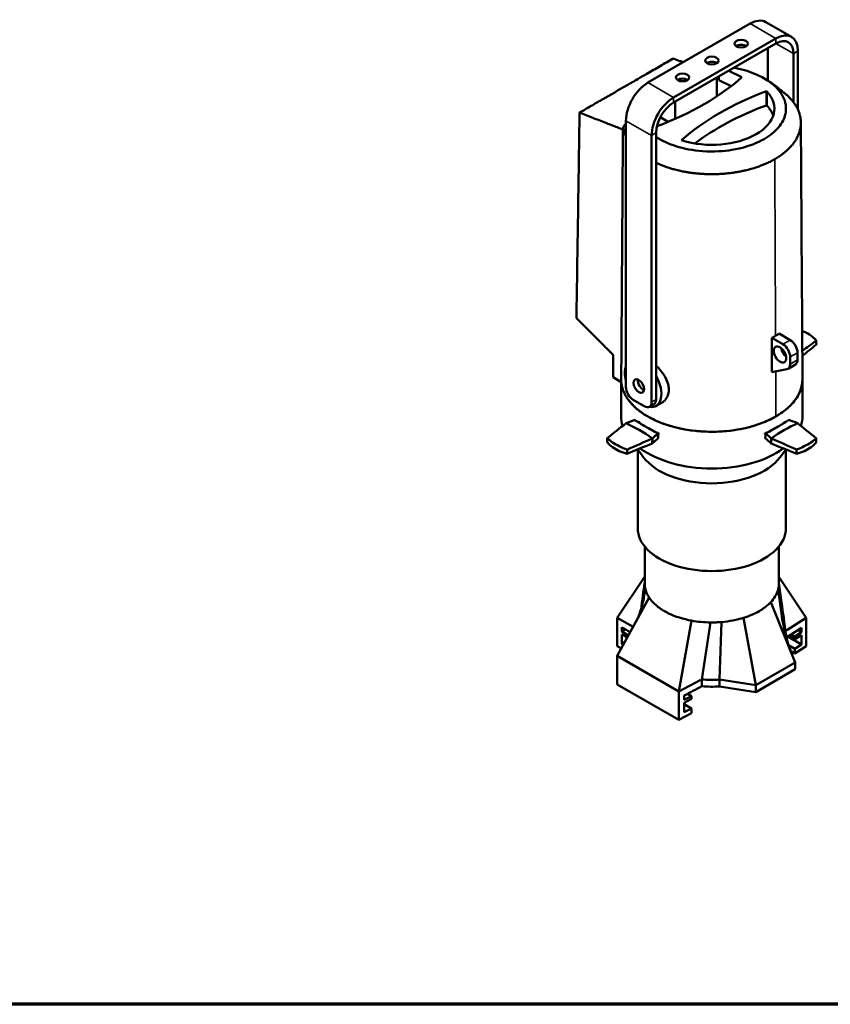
# Model space of a CAD drawing. Header units: millimetres. Extents: x 20 to 2980, y 20 to 2980.
# Tile 4 of 11: x 1635 to 2417, y 20 to 970. Entities that reach past the tile are written whole.
import ezdxf

# ---------------------------------------------------------------- set-up
doc = ezdxf.new("R2010")
doc.units = ezdxf.units.MM
for name, color, linetype, lineweight in [('Border (ISO)', 7, 'Continuous', 70), ('Visible (ISO)', 7, 'Continuous', 50), ('Visible Narrow (ISO)', 7, 'Continuous', 35)]:
    doc.layers.add(name, color=color, linetype=linetype, lineweight=lineweight)

# ---------------------------------------------------------------- blocks, each defined once
blk = doc.blocks.new('Borders Chauvet')
at = {"layer": 'Border (ISO)'}
blk.add_line((2980, 20), (20, 20), dxfattribs=at)

msp = doc.modelspace()

# ---------------------------------------------------------------- linework, layer by layer
at = {"layer": 'Visible (ISO)'}
for p, q in [((2339.74, 966.46), (2241.1, 909.51)), ((2354.74, 967.95), (2379.49, 953.66)), ((2364.49, 952.17), (2265.85, 895.22)), ((2265.85, 890.32), (2364.49, 947.27)), ((2356.71, 942.78), (2356.71, 911.57)), ((2381.46, 937.47), (2381.46, 890.6)), ((2385.7, 883.59), (2385.7, 939.92)), ((2307.58, 896.2), (2307.58, 914.41)), ((2309.57, 911.9), (2309.25, 915.38)), ((2309.57, 915.57), (2309.57, 911.9)), ((2318.98, 921), (2331.83, 914.82)), ((2309.57, 911.9), (2321.49, 906.17)), ((2355.94, 900.84), (2355.44, 901.19)), ((2355.44, 901.19), (2355.44, 887.57)), ((2355.94, 900.84), (2355.94, 887.22)), ((2267.23, 874.51), (2267.23, 891.12)), ((2355.44, 887.57), (2355.94, 887.22)), ((2260.66, 871.72), (2253.01, 876.14)), ((2219.89, 872.77), (2219.89, 615.57)), ((2249.76, 867.68), (2249.95, 867.55)), ((2244.63, 858.48), (2244.63, 601.28)), ((2248.88, 603.73), (2248.88, 860.93)), ((2385.7, 857.95), (2385.7, 857.95)), ((2274.16, 853.63), (2273.56, 853.92)), ((2381.46, 850.95), (2381.46, 850.95)), ((2367.65, 667.23), (2378.36, 661.06)), ((2371.29, 656.97), (2360.58, 663.15)), ((2385.43, 648.81), (2385.43, 642)), ((2376.29, 633.34), (2383.36, 637.42)), ((2378.36, 644.73), (2378.36, 637.92)), ((2375.22, 632.94), (2360.73, 630.11)), ((2215.31, 620.56), (2207.45, 625.26)), ((2215.2, 620.63), (2215.2, 587.61)), ((2215.31, 620.56), (2215.31, 620.56)), ((2390.2, 623.09), (2390.2, 587.61)), ((2215.79, 617.2), (2215.79, 617.2)), ((2226.96, 603.32), (2237.56, 597.2)), ((2246.81, 599.15), (2242.56, 596.7)), ((2254.69, 600.8), (2248.9, 597.46)), ((2231.72, 582.27), (2231.36, 582.06)), ((2374.03, 582.06), (2373.67, 582.27)), ((2251.01, 569.89), (2251.52, 570.18)), ((2251.02, 570.54), (2251.52, 570.84)), ((2251.52, 570.84), (2251.52, 570.18)), ((2353.87, 570.18), (2353.87, 570.84)), ((2353.87, 570.84), (2354.44, 570.51)), ((2353.87, 570.18), (2354.42, 569.86)), ((2245.39, 566.14), (2245.31, 561.29)), ((2360, 561.25), (2360.08, 566.2)), ((2231.2, 555.54), (2231.2, 479.38)), ((2374.2, 555.48), (2374.2, 479.38)), ((2237.95, 425.91), (2237.95, 461.88)), ((2367.45, 425.91), (2367.45, 461.88)), ((2211.55, 392.97), (2237.95, 432.73)), ((2393.84, 392.97), (2367.45, 432.65)), ((2237.38, 414.4), (2238.33, 421.85)), ((2369.87, 397.16), (2366.61, 419.92)), ((2369.98, 407.86), (2367.45, 426.51)), ((2211.55, 356.15), (2242.26, 412.49)), ((2383.07, 349.93), (2359.59, 408.06)), ((2211.55, 392.97), (2226.82, 384.16)), ((2211.55, 365.61), (2211.55, 392.97)), ((2270.8, 321.94), (2283.15, 390.27)), ((2345.04, 327.97), (2333.39, 392.99)), ((2375.22, 381.04), (2393.84, 392.97)), ((2393.84, 365.61), (2393.84, 392.97)), ((2215.8, 379.82), (2215.8, 383.9)), ((2215.8, 379.82), (2219.33, 381.86)), ((2293.1, 333.53), (2301.53, 388.53)), ((2310.28, 333.39), (2312.22, 388.93)), ((2374.62, 374.03), (2389.15, 383.34)), ((2389.15, 379.26), (2385.8, 381.2)), ((2389.15, 383.34), (2389.15, 379.26)), ((2222.3, 375.87), (2215.8, 379.82)), ((2215.8, 367.98), (2215.8, 376.96)), ((2215.8, 376.96), (2221.27, 373.97)), ((2389.15, 367.39), (2376.06, 374.95)), ((2382.78, 372.53), (2377.25, 375.72)), ((2379.27, 377.01), (2382.78, 374.98)), ((2389.15, 379.26), (2382.78, 374.98)), ((2382.78, 372.53), (2389.15, 376.4)), ((2382.78, 374.98), (2382.78, 372.53)), ((2389.15, 376.4), (2389.15, 367.39)), ((2215.48, 363.34), (2211.55, 365.61)), ((2215.8, 367.98), (2219.02, 369.84)), ((2217.45, 366.97), (2215.8, 367.98)), ((2382.78, 363.13), (2376.84, 366.56)), ((2389.15, 367.39), (2382.78, 363.13)), ((2393.84, 365.61), (2382.78, 358.52)), ((2382.78, 363.13), (2382.78, 358.52)), ((2211.55, 356.15), (2270.8, 321.94)), ((2211.55, 328.78), (2211.55, 356.15)), ((2382.78, 358.52), (2378.8, 360.81)), ((2345.04, 327.97), (2383.07, 349.93)), ((2345.04, 321.35), (2383.07, 343.31)), ((2383.07, 343.31), (2383.07, 349.93)), ((2270.8, 321.94), (2291.48, 332.69)), ((2293.1, 326.91), (2293.1, 333.53)), ((2310.28, 333.39), (2345.04, 327.97)), ((2310.28, 326.77), (2310.28, 333.39)), ((2270.8, 294.57), (2211.55, 328.78)), ((2310.28, 326.77), (2345.04, 321.35)), ((2345.04, 321.35), (2345.04, 327.97)), ((2270.8, 294.57), (2270.8, 321.94)), ((2276.01, 313.93), (2276.01, 318.03)), ((2283.08, 317.41), (2276.01, 313.93)), ((2276.01, 311.08), (2283.08, 314.96)), ((2283.08, 317.41), (2279.17, 319.67)), ((2283.08, 314.96), (2283.08, 317.41)), ((2276.01, 302.1), (2276.01, 311.08)), ((2276.01, 309.66), (2283.08, 305.58)), ((2283.08, 305.58), (2276.01, 302.1)), ((2283.08, 300.95), (2283.08, 305.58)), ((2270.8, 294.57), (2283.08, 300.95))]:
    msp.add_line(p, q, dxfattribs=at)
for centre, major_axis, ratio, start_param, end_param in [((2339.74, 941.97), (15, 25.98), 0.57735, 0, 0.785398), ((2364.49, 927.68), (15, 25.98), 0.57735, 5.497787, 7.068583), ((2364.49, 927.68), (12, 20.78), 0.57735, 5.497787, 7.068583), ((2331.08, 942.27), (-6.5, 0), 0.57735, 3.852754, 5.572024), ((2302.79, 925.94), (-6.5, 0), 0.57735, 3.852754, 5.572024), ((2103.45, 999.4), (-271.33, 0), 0.57735, 2.141159, 2.57123), ((2274.51, 909.61), (-6.5, 0), 0.57735, 3.852754, 5.572024), ((2241.1, 885.01), (-15, -25.98), 0.57735, 3.926991, 5.497787), ((2265.85, 870.73), (-15, -25.98), 0.57735, 3.926991, 5.497787), ((2501.94, 769.33), (-271.33, 0), 0.57735, 5.282751, 5.712823), ((2302.7, 884.37), (60.41, 0), 0.57735, 4.220366, 6.775209), ((2265.85, 870.73), (12, 20.78), 0.57735, 0.785398, 2.356194), ((2501.94, 755.71), (271.33, 0), 0.57735, 2.141159, 2.489316), ((2302.7, 870.74), (60.41, 0), 0.57735, 0.196559, 0.492023), ((2371.29, 648.81), (-5, 8.66), 0.57735, 3.926991, 5.497787), ((2378.36, 652.89), (5, -8.66), 0.57735, 0.785398, 2.356194), ((2315.25, 458.24), (-664.8, -529.82), 0.124882, 4.480745, 4.50105), ((2287.59, 700.84), (-670.29, -534.2), 0.124882, 1.624285, 1.644646), ((2375.53, 651.26), (4.25, -7.36), 0.57735, 4.124098, 5.30068), ((2371.29, 642), (5, -8.66), 0.57735, 6.087727, 7.068583), ((2378.36, 646.08), (5, -8.66), 0.57735, 0, 0.785398), ((2236.4, 619.11), (12.5, -21.65), 0.57735, 3.562851, 4.291131), ((2302.7, 623.09), (-87.5, 0), 0.57735, 0.050024, 0.116763), ((2302.7, 623.09), (-87.5, 0), 0.57735, 0.390329, 3.158061), ((2236.5, 619.04), (-3.62, 6.28), 0.57735, 0.625117, 2.516476), ((2236.4, 619.11), (12.5, -21.65), 0.57735, 5.827216, 7.856153), ((2302.7, 623.09), (-87.5, 0), 0.57735, 0.169343, 0.239095), ((2226.96, 611.49), (5, -8.66), 0.57735, 3.926991, 5.497787), ((2236.4, 619.11), (-3.62, 6.28), 0.57735, 2.276735, 2.536797), ((2237.56, 605.36), (5, -8.66), 0.57735, 5.497787, 7.068583), ((2241.81, 607.81), (5, -8.66), 0.57735, 0, 0.785398), ((2290.14, 507.11), (665.05, 534.55), 0.118918, 1.580785, 1.607948), ((2302.7, 587.61), (-87.5, 0), 0.57735, 6.283185, 6.469398), ((2184.82, 437.83), (-693.87, -273.38), 0.162221, 4.585886, 4.598038), ((2433.21, 532.6), (-725.62, -285.9), 0.162221, 4.946266, 4.946268), ((2232.62, 441.65), (81.25, -140.73), 0.57735, 2.24487, 2.46686), ((2302.7, 611.81), (87.5, 0), 0.57735, 3.7663, 3.825258), ((2372.77, 441.65), (81.25, 140.73), 0.57735, 0.674074, 0.896064), ((2302.7, 611.81), (87.5, 0), 0.57735, 5.59952, 5.658478), ((2441.28, 425.19), (698.05, -279.66), 0.166407, 1.717128, 1.729252), ((2608.26, 272.91), (-700.14, 557.98), 0.124882, 5.133681, 5.133683), ((2287.59, 522.22), (-670.29, 534.2), 0.124882, 4.638622, 4.665671), ((2302.7, 587.61), (87.5, 0), 0.57735, 6.09843, 6.283185), ((2204.83, 401.68), (-461.89, -420.99), 0.154749, 4.473081, 4.485206), ((2302.7, 611.81), (87.5, 0), 0.57735, 4.058974, 4.087682), ((2302.7, 611.81), (87.5, 0), 0.57735, 5.337097, 5.365805), ((2380.11, 414.47), (458.62, -413.84), 0.163563, 1.760555, 1.772706), ((2345.02, 733.13), (902.54, 389.93), 0.121848, 4.522001, 4.549247), ((2373.13, 490.27), (910, 393.15), 0.121848, 1.658854, 1.685903), ((2225.28, 672.47), (-459.04, -418.39), 0.154749, 1.473898, 1.48617), ((2390.9, 816.73), (-480.05, -437.54), 0.154749, 1.125668, 1.12567), ((1939.33, 306.28), (950.52, 410.66), 0.121848, 1.190842, 1.190843), ((2400.56, 661.35), (461.46, -416.41), 0.163563, 4.759619, 4.771863), ((2666.06, 563.93), (-950.41, 415.56), 0.125197, 1.298123, 1.298124), ((2232.26, 750.22), (-909.89, 397.84), 0.125197, 1.766135, 1.793266), ((2214.49, 557.03), (479.61, -432.78), 0.163563, 1.412325, 1.412326), ((2260.37, 475.42), (-902.44, 394.58), 0.125197, 4.629365, 4.656528), ((2302.7, 587.61), (-87.5, 0), 0.57735, 0.662066, 2.478569), ((2302.7, 564.06), (-71.5, 0), 0.57735, 0.40295, 2.737642), ((2302.7, 479.38), (-71.5, 0), 0.57735, 0, 3.141593), ((2302.7, 374.56), (71.71, 0), 0.57735, 0.006415, 0.082087), ((2302.7, 374.56), (71.71, 0), 0.57735, 4.5782, 4.818308), ((2302.7, 367.94), (71.71, 0), 0.57735, 4.5782, 4.818308)]:
    msp.add_ellipse(centre, major_axis=major_axis, ratio=ratio, start_param=start_param, end_param=end_param, dxfattribs=at)
for centre, major_axis in [((2331.08, 947.17), (6.5, 0)), ((2302.79, 930.84), (6.5, 0)), ((2274.51, 914.51), (6.5, 0)), ((2368.46, 647.17), (-4.25, 7.36)), ((2232.26, 616.59), (-3.62, 6.28))]:
    msp.add_ellipse(centre, major_axis=major_axis, ratio=0.57735, dxfattribs=at)
for points, knots in [([(2175.13, 880.56), (2177.21, 881.76), (2185.67, 886.65), (2190.18, 889.25), (2193.95, 891.43), (2205.24, 897.95), (2212.76, 902.29), (2224.05, 908.81), (2227.82, 910.98), (2234.4, 914.78), (2237.22, 916.41), (2244.28, 920.49), (2248.52, 922.93), (2254.87, 926.6), (2256.99, 927.82), (2261.22, 930.27), (2263.34, 931.49), (2265.46, 932.71)], [0.000001, 0.000001, 0.000001, 0.000001, 0.882173, 0.882173, 5.293806, 5.293806, 14.114845, 14.114845, 18.525694, 18.525694, 21.832331, 21.832331, 26.796262, 26.796262, 29.277261, 29.277261, 31.758381, 31.758381, 31.758381, 31.758381]), ([(2265.46, 932.71), (2267.64, 931.93), (2269.82, 931.15), (2273.08, 929.99), (2274.16, 929.6), (2275.23, 929.22)], [-0.53463009, -0.53463009, -0.53463009, -0.53463009, -0.47521394, -0.47521394, -0.44593285, -0.44593285, -0.44593285, -0.44593285]), ([(2323.93, 923.86), (2325.41, 923.59), (2327.04, 923.27), (2336.09, 921.2), (2342.65, 918.96), (2356.33, 912.38), (2361.96, 908.07), (2370.39, 898.94), (2373.16, 893.57), (2375.05, 881.42), (2373.08, 876.14), (2369.07, 867.96), (2365.13, 863.69), (2356.25, 856.56), (2350.58, 853.3), (2339.72, 848.84), (2332.29, 846.2), (2314.74, 843.4), (2305.04, 842.52), (2284.68, 844.01), (2275.95, 845.66), (2261.72, 850.21), (2254.99, 853.07), (2248.88, 857.09)], [-16.484634, -16.484634, -16.484634, -16.484634, -16.288158, -16.288158, -15.491308, -15.491308, -14.442726, -14.442726, -13.239457, -13.239457, -11.782958, -11.782958, -9.362319, -9.362319, -6.742791, -6.742791, -4.927828, -4.927828, -3.678086, -3.678086, -2.679806, -2.679806, -1.892497, -1.892497, -1.892497, -1.892497]), ([(2352.37, 914.14), (2356.2, 912.02), (2359.99, 909.51), (2364.23, 906.3), (2364.94, 905.75), (2366.2, 904.75), (2366.78, 904.28), (2367.71, 903.53), (2368.07, 903.23), (2368.97, 902.49), (2369.46, 902.1), (2370.12, 901.55), (2370.34, 901.37), (2370.65, 901.13), (2370.71, 901.08), (2370.71, 901.08), (2370.71, 901.08), (2370.71, 901.08)], [0, 0, 0, 0, 1.338881, 1.338881, 1.60801, 1.60801, 1.84692, 1.84692, 2.019488, 2.019488, 2.308666, 2.308666, 2.563505, 2.563505, 2.853011, 2.853011, 2.85433, 2.85433, 2.85433, 2.85433]), ([(2363.46, 835.68), (2363.85, 835.9), (2364.23, 836.13), (2364.61, 836.36), (2365.25, 836.74), (2365.87, 837.12), (2366.48, 837.52), (2366.6, 837.59), (2366.71, 837.66), (2366.82, 837.73), (2367.43, 838.13), (2368.03, 838.53), (2368.62, 838.94), (2369.21, 839.35), (2369.79, 839.76), (2370.35, 840.18), (2370.45, 840.25), (2370.55, 840.32), (2370.65, 840.39), (2371.52, 841.04), (2372.36, 841.7), (2373.17, 842.38), (2373.98, 843.04), (2374.76, 843.73), (2375.51, 844.42), (2375.95, 844.83), (2376.38, 845.24), (2376.8, 845.66), (2376.81, 845.66), (2376.82, 845.67), (2376.83, 845.68), (2377.57, 846.41), (2378.28, 847.15), (2378.95, 847.91), (2379.97, 849.04), (2380.91, 850.19), (2381.77, 851.36), (2381.82, 851.43), (2381.86, 851.49), (2381.91, 851.56), (2381.92, 851.57), (2381.93, 851.59), (2381.95, 851.6), (2382.17, 851.91), (2382.38, 852.21), (2382.59, 852.52), (2383.08, 853.24), (2383.55, 853.96), (2383.98, 854.69), (2384.41, 855.42), (2384.82, 856.15), (2385.19, 856.89), (2385.4, 857.31), (2385.6, 857.73), (2385.8, 858.16), (2385.8, 858.18), (2385.81, 858.19), (2385.82, 858.21), (2385.93, 858.45), (2386.04, 858.7), (2386.14, 858.94), (2386.55, 859.9), (2386.91, 860.86), (2387.22, 861.83), (2387.34, 862.23), (2387.46, 862.64), (2387.57, 863.04), (2387.64, 863.27), (2387.7, 863.5), (2387.75, 863.73), (2387.76, 863.76), (2387.77, 863.79), (2387.78, 863.83), (2387.78, 863.85), (2387.79, 863.87), (2387.79, 863.9), (2387.93, 864.47), (2388.06, 865.05), (2388.16, 865.62), (2388.16, 865.65), (2388.17, 865.67), (2388.17, 865.7), (2388.23, 866.04), (2388.29, 866.37), (2388.34, 866.71), (2388.36, 866.88), (2388.38, 867.05), (2388.4, 867.22), (2388.43, 867.4), (2388.45, 867.57), (2388.46, 867.74), (2388.47, 867.77), (2388.47, 867.8), (2388.47, 867.82), (2388.54, 868.5), (2388.59, 869.19), (2388.61, 869.87), (2388.61, 869.99), (2388.62, 870.11), (2388.62, 870.24), (2388.63, 870.69), (2388.63, 871.14), (2388.61, 871.58), (2388.6, 871.94), (2388.59, 872.3), (2388.56, 872.65), (2388.53, 873.21), (2388.47, 873.76), (2388.41, 874.31), (2388.4, 874.34), (2388.4, 874.38), (2388.39, 874.41), (2388.37, 874.63), (2388.34, 874.84), (2388.3, 875.06), (2388.22, 875.62), (2388.12, 876.19), (2388, 876.76), (2387.95, 876.99), (2387.9, 877.22), (2387.84, 877.45), (2387.78, 877.73), (2387.71, 878.01), (2387.63, 878.29), (2387.62, 878.33), (2387.61, 878.37), (2387.6, 878.41), (2387.51, 878.73), (2387.42, 879.04), (2387.33, 879.36), (2387.32, 879.39), (2387.31, 879.42), (2387.3, 879.45), (2387.26, 879.58), (2387.22, 879.7), (2387.18, 879.83), (2387.03, 880.3), (2386.87, 880.76), (2386.69, 881.23), (2386.57, 881.55), (2386.45, 881.87), (2386.32, 882.19), (2386.31, 882.21), (2386.3, 882.22), (2386.3, 882.24), (2386.03, 882.88), (2385.75, 883.51), (2385.44, 884.15), (2385.42, 884.19), (2385.4, 884.22), (2385.38, 884.26), (2385.34, 884.35), (2385.3, 884.44), (2385.25, 884.53), (2385.14, 884.74), (2385.03, 884.96), (2384.92, 885.17), (2384.9, 885.2), (2384.89, 885.23), (2384.87, 885.26), (2384.78, 885.44), (2384.68, 885.62), (2384.59, 885.79), (2384.4, 886.14), (2384.2, 886.49), (2383.99, 886.83), (2383.96, 886.89), (2383.92, 886.96), (2383.88, 887.03), (2383.34, 887.91), (2382.77, 888.79), (2382.15, 889.66), (2382.11, 889.72), (2382.07, 889.77), (2382.03, 889.83), (2381.67, 890.33), (2381.3, 890.82), (2380.91, 891.31), (2380.62, 891.68), (2380.32, 892.04), (2380.02, 892.41), (2379.4, 893.14), (2378.76, 893.86), (2378.08, 894.57), (2377.19, 895.51), (2376.25, 896.43), (2375.26, 897.34), (2374.62, 897.92), (2373.96, 898.49), (2373.27, 899.06), (2373.19, 899.13), (2373.11, 899.2), (2373.03, 899.27), (2372.86, 899.4), (2372.7, 899.54), (2372.53, 899.67), (2372.2, 899.93), (2371.87, 900.2), (2371.53, 900.46), (2371.25, 900.67), (2370.98, 900.88), (2370.7, 901.09)], [0.000002, 0.000002, 0.000002, 0.000002, 0.164706, 0.164706, 0.164706, 0.439308, 0.439308, 0.439308, 0.490221, 0.490221, 0.490221, 0.766141, 0.766141, 0.766141, 1.042508, 1.042508, 1.042508, 1.090205, 1.090205, 1.090205, 1.51761, 1.51761, 1.51761, 1.942856, 1.942856, 1.942856, 2.193672, 2.193672, 2.193672, 2.199344, 2.199344, 2.199344, 2.638939, 2.638939, 2.638939, 3.29926, 3.29926, 3.29926, 3.336326, 3.336326, 3.336326, 3.344848, 3.344848, 3.344848, 3.515798, 3.515798, 3.515798, 3.917197, 3.917197, 3.917197, 4.318065, 4.318065, 4.318065, 4.545526, 4.545526, 4.545526, 4.555992, 4.555992, 4.555992, 4.685554, 4.685554, 4.685554, 5.198647, 5.198647, 5.198647, 5.412209, 5.412209, 5.412209, 5.53281, 5.53281, 5.53281, 5.549388, 5.549388, 5.549388, 5.562185, 5.562185, 5.562185, 5.863571, 5.863571, 5.863571, 5.87665, 5.87665, 5.87665, 6.052741, 6.052741, 6.052741, 6.14193, 6.14193, 6.14193, 6.231917, 6.231917, 6.231917, 6.246046, 6.246046, 6.246046, 6.600602, 6.600602, 6.600602, 6.664684, 6.664684, 6.664684, 6.898034, 6.898034, 6.898034, 7.083107, 7.083107, 7.083107, 7.371295, 7.371295, 7.371295, 7.388353, 7.388353, 7.388353, 7.500733, 7.500733, 7.500733, 7.797235, 7.797235, 7.797235, 7.918423, 7.918423, 7.918423, 8.065266, 8.065266, 8.065266, 8.087159, 8.087159, 8.087159, 8.252555, 8.252555, 8.252555, 8.269911, 8.269911, 8.269911, 8.335985, 8.335985, 8.335985, 8.583091, 8.583091, 8.583091, 8.753696, 8.753696, 8.753696, 8.762644, 8.762644, 8.762644, 9.10412, 9.10412, 9.10412, 9.124818, 9.124818, 9.124818, 9.17226, 9.17226, 9.17226, 9.2891, 9.2891, 9.2891, 9.305803, 9.305803, 9.305803, 9.401737, 9.401737, 9.401737, 9.590655, 9.590655, 9.590655, 9.626737, 9.626737, 9.626737, 10.115076, 10.115076, 10.115076, 10.14619, 10.14619, 10.14619, 10.426545, 10.426545, 10.426545, 10.636366, 10.636366, 10.636366, 11.059346, 11.059346, 11.059346, 11.615583, 11.615583, 11.615583, 11.974502, 11.974502, 11.974502, 12.017946, 12.017946, 12.017946, 12.1043, 12.1043, 12.1043, 12.273785, 12.273785, 12.273785, 12.411221, 12.411221, 12.411221, 12.411221]), ([(2175.13, 880.56), (2175, 872.3), (2174.88, 864.03), (2174.62, 847.51), (2174.5, 839.25), (2174.12, 814.46), (2173.87, 797.93), (2173.12, 748.35), (2172.61, 715.3), (2172.11, 682.25)], [0.000001, 0.000001, 0.000001, 0.000001, 3.064133, 3.064133, 6.128194, 6.128194, 12.256323, 12.256323, 24.512648, 24.512648, 24.512648, 24.512648]), ([(2175.13, 880.56), (2177.24, 879.74), (2179.34, 878.91), (2183.56, 877.27), (2185.67, 876.44), (2192, 873.97), (2196.22, 872.32), (2201.81, 870.14), (2203.19, 869.6), (2205.6, 868.66), (2206.63, 868.25), (2208.79, 867.41), (2209.3, 867.21), (2212.07, 866.13), (2212.37, 866.01), (2214.07, 865.35), (2214.62, 865.13), (2215.5, 864.79), (2215.76, 864.69), (2216.43, 864.43), (2216.9, 864.24), (2216.96, 864.22)], [-0.5346296, -0.5346296, -0.5346296, -0.5346296, -0.4752144, -0.4752144, -0.4157547, -0.4157547, -0.2969095, -0.2969095, -0.2581118, -0.2581118, -0.2290104, -0.2290104, -0.1973534, -0.1973534, -0.1016959, -0.1016959, -0.0499328, -0.0499328, -0.0254751, -0.0254751, -0.000001, -0.000001, -0.000001, -0.000001]), ([(2217.13, 866.4), (2217.13, 865.92), (2217.13, 865.44), (2217.12, 864.48), (2217.12, 864), (2217.12, 863.52)], [0.0007948, 0.0007948, 0.0007948, 0.0007948, 0.1761636, 0.1761636, 0.351863, 0.351863, 0.351863, 0.351863]), ([(2218.48, 868.6), (2218.2, 868.14), (2217.97, 867.76), (2217.58, 867.12), (2217.31, 866.69), (2217.13, 866.41)], [0.000001, 0.000001, 0.000001, 0.000001, 0.1606199, 0.1606199, 0.3557534, 0.3557534, 0.3557534, 0.3557534]), ([(2219.89, 857.51), (2219.88, 857.53), (2219.87, 857.55), (2219.86, 857.57), (2219.77, 857.75), (2219.69, 857.94), (2219.6, 858.12), (2219.54, 858.25), (2219.48, 858.39), (2219.43, 858.52), (2219.36, 858.67), (2219.29, 858.83), (2219.22, 858.99), (2219.22, 859), (2219.22, 859), (2219.21, 859.01), (2219.18, 859.1), (2219.14, 859.19), (2219.1, 859.28), (2219.07, 859.35), (2219.04, 859.42), (2219.02, 859.49), (2218.97, 859.61), (2218.92, 859.74), (2218.87, 859.86), (2218.82, 859.99), (2218.77, 860.12), (2218.72, 860.25), (2218.72, 860.26), (2218.71, 860.28), (2218.7, 860.29), (2218.69, 860.34), (2218.67, 860.4), (2218.65, 860.45), (2218.64, 860.46), (2218.64, 860.47), (2218.64, 860.48), (2218.62, 860.51), (2218.61, 860.55), (2218.6, 860.59), (2218.59, 860.59), (2218.59, 860.6), (2218.59, 860.61), (2218.57, 860.65), (2218.56, 860.68), (2218.55, 860.72), (2218.54, 860.73), (2218.54, 860.74), (2218.54, 860.75), (2218.52, 860.78), (2218.51, 860.81), (2218.5, 860.85), (2218.48, 860.91), (2218.45, 860.98), (2218.43, 861.04), (2218.41, 861.09), (2218.4, 861.14), (2218.38, 861.19), (2218.38, 861.2), (2218.37, 861.21), (2218.37, 861.22), (2218.34, 861.29), (2218.32, 861.36), (2218.29, 861.43), (2218.27, 861.5), (2218.25, 861.58), (2218.22, 861.65), (2218.2, 861.72), (2218.17, 861.8), (2218.15, 861.88), (2218.13, 861.91), (2218.12, 861.95), (2218.11, 861.98), (2218.09, 862.04), (2218.07, 862.1), (2218.06, 862.16), (2218.04, 862.19), (2218.03, 862.23), (2218.02, 862.27), (2218.01, 862.31), (2218, 862.34), (2217.99, 862.38), (2217.96, 862.47), (2217.93, 862.55), (2217.91, 862.64), (2217.88, 862.73), (2217.86, 862.81), (2217.83, 862.9), (2217.81, 862.99), (2217.78, 863.08), (2217.76, 863.17), (2217.76, 863.19), (2217.75, 863.2), (2217.75, 863.21), (2217.73, 863.27), (2217.72, 863.33), (2217.7, 863.39), (2217.69, 863.44), (2217.68, 863.48), (2217.67, 863.52), (2217.66, 863.58), (2217.64, 863.63), (2217.63, 863.69), (2217.62, 863.75), (2217.6, 863.81), (2217.59, 863.86), (2217.57, 863.94), (2217.56, 864.01), (2217.54, 864.08), (2217.53, 864.15), (2217.51, 864.22), (2217.5, 864.28), (2217.5, 864.3), (2217.49, 864.32), (2217.49, 864.34), (2217.48, 864.38), (2217.47, 864.42), (2217.47, 864.46), (2217.45, 864.53), (2217.44, 864.61), (2217.42, 864.68), (2217.42, 864.71), (2217.41, 864.73), (2217.41, 864.76), (2217.4, 864.8), (2217.4, 864.83), (2217.39, 864.86), (2217.38, 864.9), (2217.38, 864.93), (2217.37, 864.96), (2217.36, 865.01), (2217.35, 865.06), (2217.35, 865.11), (2217.34, 865.14), (2217.34, 865.16), (2217.33, 865.18), (2217.33, 865.18), (2217.33, 865.19), (2217.33, 865.19), (2217.32, 865.24), (2217.31, 865.3), (2217.31, 865.35), (2217.3, 865.4), (2217.29, 865.45), (2217.28, 865.5), (2217.27, 865.57), (2217.26, 865.63), (2217.25, 865.68), (2217.24, 865.76), (2217.23, 865.83), (2217.21, 865.9), (2217.21, 865.93), (2217.2, 865.96), (2217.2, 865.99), (2217.19, 866.02), (2217.19, 866.06), (2217.18, 866.09), (2217.17, 866.14), (2217.17, 866.19), (2217.16, 866.24), (2217.15, 866.29), (2217.14, 866.34), (2217.13, 866.39), (2217.13, 866.4), (2217.13, 866.4), (2217.13, 866.41)], [-1.038106, -1.038106, -1.038106, -1.038106, -1.032038, -1.032038, -1.032038, -0.9743, -0.9743, -0.9743, -0.932564, -0.932564, -0.932564, -0.883909, -0.883909, -0.883909, -0.880976, -0.880976, -0.880976, -0.85383, -0.85383, -0.85383, -0.831133, -0.831133, -0.831133, -0.793425, -0.793425, -0.793425, -0.752933, -0.752933, -0.752933, -0.748087, -0.748087, -0.748087, -0.732314, -0.732314, -0.732314, -0.728933, -0.728933, -0.728933, -0.717916, -0.717916, -0.717916, -0.715345, -0.715345, -0.715345, -0.703991, -0.703991, -0.703991, -0.701106, -0.701106, -0.701106, -0.691393, -0.691393, -0.691393, -0.671548, -0.671548, -0.671548, -0.656353, -0.656353, -0.656353, -0.653066, -0.653066, -0.653066, -0.631631, -0.631631, -0.631631, -0.60974, -0.60974, -0.60974, -0.587117, -0.587117, -0.587117, -0.576497, -0.576497, -0.576497, -0.559198, -0.559198, -0.559198, -0.547876, -0.547876, -0.547876, -0.536465, -0.536465, -0.536465, -0.510641, -0.510641, -0.510641, -0.484151, -0.484151, -0.484151, -0.456813, -0.456813, -0.456813, -0.453103, -0.453103, -0.453103, -0.434975, -0.434975, -0.434975, -0.421695, -0.421695, -0.421695, -0.40461, -0.40461, -0.40461, -0.3855, -0.3855, -0.3855, -0.361008, -0.361008, -0.361008, -0.33699, -0.33699, -0.33699, -0.330242, -0.330242, -0.330242, -0.315853, -0.315853, -0.315853, -0.287844, -0.287844, -0.287844, -0.277547, -0.277547, -0.277547, -0.264032, -0.264032, -0.264032, -0.252073, -0.252073, -0.252073, -0.230569, -0.230569, -0.230569, -0.220943, -0.220943, -0.220943, -0.219614, -0.219614, -0.219614, -0.195375, -0.195375, -0.195375, -0.168652, -0.168652, -0.168652, -0.136036, -0.136036, -0.136036, -0.094945, -0.094945, -0.094945, -0.076546, -0.076546, -0.076546, -0.058304, -0.058304, -0.058304, -0.029344, -0.029344, -0.029344, -0.003216, -0.003216, -0.003216, -0.000418, -0.000418, -0.000418, -0.000418]), ([(2388.62, 870.85), (2388.8, 843.67), (2388.97, 816.49), (2389.49, 733.96), (2389.84, 678.62), (2390.19, 623.28)], [0.013207, 0.013207, 0.013207, 0.013207, 10, 10, 30.334189, 30.334189, 30.334189, 30.334189]), ([(2216.96, 864.22), (2216.93, 859.14), (2216.89, 854.07), (2216.82, 843.91), (2216.79, 838.84), (2216.68, 823.61), (2216.62, 813.46), (2216.41, 783), (2216.27, 762.69), (2216, 722.08), (2215.86, 701.78), (2215.58, 661.17), (2215.45, 640.87), (2215.31, 620.56)], [-29.963028, -29.963028, -29.963028, -29.963028, -28.090339, -28.090339, -26.21765, -26.21765, -22.472271, -22.472271, -14.981512, -14.981512, -7.490756, -7.490756, 0, 0, 0, 0]), ([(2216.96, 864.22), (2216.99, 864.11), (2217.01, 863.99), (2217.07, 863.75), (2217.09, 863.64), (2217.12, 863.52)], [0.0000043, 0.0000043, 0.0000043, 0.0000043, 0.0735269, 0.0735269, 0.1442359, 0.1442359, 0.1442359, 0.1442359]), ([(2363.46, 835.68), (2363.07, 835.45), (2362.68, 835.23), (2362.28, 835.01), (2361.62, 834.65), (2360.95, 834.29), (2360.28, 833.93), (2360.15, 833.87), (2360.02, 833.8), (2359.9, 833.74), (2359.21, 833.38), (2358.52, 833.04), (2357.81, 832.7), (2357.11, 832.36), (2356.39, 832.03), (2355.67, 831.7), (2355.55, 831.64), (2355.42, 831.59), (2355.3, 831.53), (2354.17, 831.03), (2353.03, 830.54), (2351.86, 830.07), (2350.7, 829.61), (2349.52, 829.16), (2348.32, 828.72), (2347.62, 828.47), (2346.9, 828.22), (2346.18, 827.98), (2346.17, 827.97), (2346.15, 827.97), (2346.14, 827.96), (2344.87, 827.53), (2343.59, 827.13), (2342.29, 826.74), (2340.34, 826.16), (2338.34, 825.62), (2336.32, 825.12), (2336.21, 825.09), (2336.09, 825.07), (2335.98, 825.04), (2335.95, 825.03), (2335.93, 825.03), (2335.9, 825.02), (2335.37, 824.89), (2334.85, 824.77), (2334.32, 824.65), (2333.07, 824.36), (2331.82, 824.1), (2330.55, 823.85), (2329.29, 823.59), (2328.02, 823.36), (2326.73, 823.14), (2326.01, 823.02), (2325.28, 822.9), (2324.54, 822.79), (2324.51, 822.79), (2324.47, 822.78), (2324.44, 822.78), (2324.02, 822.71), (2323.6, 822.65), (2323.18, 822.59), (2321.52, 822.35), (2319.85, 822.15), (2318.17, 821.97), (2317.46, 821.89), (2316.75, 821.82), (2316.04, 821.76), (2315.6, 821.72), (2315.16, 821.68), (2314.71, 821.64), (2314.67, 821.64), (2314.63, 821.64), (2314.59, 821.63), (2313.59, 821.55), (2312.6, 821.48), (2311.6, 821.42), (2311.55, 821.42), (2311.51, 821.42), (2311.47, 821.41), (2310.24, 821.34), (2309.02, 821.28), (2307.79, 821.24), (2306.61, 821.2), (2305.43, 821.17), (2304.25, 821.16), (2304.03, 821.16), (2303.82, 821.16), (2303.6, 821.15), (2302.83, 821.15), (2302.05, 821.15), (2301.27, 821.16), (2300.98, 821.16), (2300.69, 821.16), (2300.4, 821.17), (2300.08, 821.17), (2299.75, 821.18), (2299.42, 821.19), (2299.09, 821.19), (2298.75, 821.2), (2298.41, 821.21), (2298.08, 821.22), (2297.74, 821.23), (2297.4, 821.24), (2297.12, 821.25), (2296.83, 821.26), (2296.55, 821.28), (2296.49, 821.28), (2296.43, 821.28), (2296.38, 821.28), (2296, 821.3), (2295.63, 821.32), (2295.26, 821.34), (2294.93, 821.35), (2294.61, 821.37), (2294.28, 821.39), (2293.62, 821.42), (2292.97, 821.47), (2292.31, 821.51), (2292.25, 821.52), (2292.19, 821.52), (2292.13, 821.52), (2291.79, 821.55), (2291.45, 821.57), (2291.11, 821.6), (2290.62, 821.64), (2290.14, 821.68), (2289.65, 821.72), (2289.58, 821.73), (2289.51, 821.73), (2289.44, 821.74), (2288.89, 821.79), (2288.35, 821.84), (2287.8, 821.9), (2287.75, 821.9), (2287.69, 821.91), (2287.63, 821.91), (2287.42, 821.94), (2287.2, 821.96), (2286.98, 821.98), (2286.17, 822.07), (2285.37, 822.16), (2284.56, 822.26), (2284.01, 822.33), (2283.45, 822.4), (2282.9, 822.48), (2282.87, 822.48), (2282.84, 822.49), (2282.81, 822.49), (2281.7, 822.64), (2280.6, 822.81), (2279.51, 822.99), (2279.44, 823), (2279.37, 823.01), (2279.31, 823.02), (2279.15, 823.04), (2279, 823.07), (2278.85, 823.09), (2278.48, 823.16), (2278.1, 823.22), (2277.73, 823.29), (2277.68, 823.29), (2277.62, 823.3), (2277.57, 823.31), (2277.26, 823.37), (2276.96, 823.42), (2276.65, 823.48), (2276.05, 823.59), (2275.46, 823.7), (2274.86, 823.82), (2274.75, 823.84), (2274.63, 823.87), (2274.52, 823.89), (2272.98, 824.2), (2271.46, 824.53), (2269.96, 824.89), (2269.86, 824.91), (2269.76, 824.93), (2269.67, 824.96), (2268.81, 825.16), (2267.95, 825.38), (2267.1, 825.6), (2266.46, 825.77), (2265.83, 825.94), (2265.2, 826.12), (2263.94, 826.47), (2262.68, 826.85), (2261.45, 827.24), (2259.82, 827.75), (2258.23, 828.29), (2256.66, 828.87), (2255.65, 829.24), (2254.66, 829.62), (2253.68, 830.01), (2253.56, 830.06), (2253.44, 830.11), (2253.32, 830.15), (2253.09, 830.25), (2252.85, 830.34), (2252.62, 830.44), (2252.16, 830.63), (2251.71, 830.82), (2251.25, 831.02), (2250.81, 831.21), (2250.36, 831.41), (2249.92, 831.61), (2249.57, 831.76), (2249.22, 831.92), (2248.88, 832.08)], [-11.558429, -11.558429, -11.558429, -11.558429, -11.461829, -11.461829, -11.461829, -11.300773, -11.300773, -11.300773, -11.270911, -11.270911, -11.270911, -11.109082, -11.109082, -11.109082, -10.94699, -10.94699, -10.94699, -10.919015, -10.919015, -10.919015, -10.668339, -10.668339, -10.668339, -10.418929, -10.418929, -10.418929, -10.271823, -10.271823, -10.271823, -10.268496, -10.268496, -10.268496, -10.01067, -10.01067, -10.01067, -9.623418, -9.623418, -9.623418, -9.601647, -9.601647, -9.601647, -9.596649, -9.596649, -9.596649, -9.496385, -9.496385, -9.496385, -9.260952, -9.260952, -9.260952, -9.025831, -9.025831, -9.025831, -8.892441, -8.892441, -8.892441, -8.886302, -8.886302, -8.886302, -8.810314, -8.810314, -8.810314, -8.50938, -8.50938, -8.50938, -8.382374, -8.382374, -8.382374, -8.30367, -8.30367, -8.30367, -8.296162, -8.296162, -8.296162, -8.119397, -8.119397, -8.119397, -8.111726, -8.111726, -8.111726, -7.895072, -7.895072, -7.895072, -7.687122, -7.687122, -7.687122, -7.649538, -7.649538, -7.649538, -7.512675, -7.512675, -7.512675, -7.46162, -7.46162, -7.46162, -7.404129, -7.404129, -7.404129, -7.344868, -7.344868, -7.344868, -7.285378, -7.285378, -7.285378, -7.235104, -7.235104, -7.235104, -7.225099, -7.225099, -7.225099, -7.159188, -7.159188, -7.159188, -7.101993, -7.101993, -7.101993, -6.985287, -6.985287, -6.985287, -6.9751, -6.9751, -6.9751, -6.914209, -6.914209, -6.914209, -6.828085, -6.828085, -6.828085, -6.815245, -6.815245, -6.815245, -6.71824, -6.71824, -6.71824, -6.708061, -6.708061, -6.708061, -6.669308, -6.669308, -6.669308, -6.524379, -6.524379, -6.524379, -6.424318, -6.424318, -6.424318, -6.41907, -6.41907, -6.41907, -6.218794, -6.218794, -6.218794, -6.206654, -6.206654, -6.206654, -6.178829, -6.178829, -6.178829, -6.110302, -6.110302, -6.110302, -6.100506, -6.100506, -6.100506, -6.04424, -6.04424, -6.04424, -5.933439, -5.933439, -5.933439, -5.912277, -5.912277, -5.912277, -5.625864, -5.625864, -5.625864, -5.607615, -5.607615, -5.607615, -5.443186, -5.443186, -5.443186, -5.320125, -5.320125, -5.320125, -5.072045, -5.072045, -5.072045, -4.745807, -4.745807, -4.745807, -4.535303, -4.535303, -4.535303, -4.509822, -4.509822, -4.509822, -4.459176, -4.459176, -4.459176, -4.359772, -4.359772, -4.359772, -4.26156, -4.26156, -4.26156, -4.183525, -4.183525, -4.183525, -4.183525]), ([(2207.45, 646.82), (2206.9, 647.37), (2206.35, 647.92), (2205.8, 648.48), (2205.05, 649.22), (2204.31, 649.97), (2203.57, 650.71), (2202.37, 651.91), (2201.18, 653.11), (2199.98, 654.3), (2199.41, 654.88), (2198.84, 655.45), (2198.26, 656.03), (2195.99, 658.31), (2193.72, 660.59), (2191.44, 662.87), (2191.2, 663.1), (2190.97, 663.34), (2190.73, 663.58), (2188.22, 666.1), (2185.71, 668.61), (2183.2, 671.13), (2182.85, 671.48), (2182.5, 671.83), (2182.15, 672.19), (2181.68, 672.65), (2181.21, 673.12), (2180.74, 673.59), (2180.31, 674.03), (2179.87, 674.47), (2179.43, 674.91), (2178.36, 675.98), (2177.29, 677.05), (2176.22, 678.12), (2176.04, 678.31), (2175.85, 678.5), (2175.67, 678.68), (2175.01, 679.34), (2174.36, 679.99), (2173.71, 680.65), (2173.17, 681.18), (2172.64, 681.71), (2172.11, 682.25)], [0.000001, 0.000001, 0.000001, 0.000001, 0.251104, 0.251104, 0.251104, 0.590868, 0.590868, 0.590868, 1.135958, 1.135958, 1.135958, 1.397972, 1.397972, 1.397972, 2.436791, 2.436791, 2.436791, 2.544841, 2.544841, 2.544841, 3.691709, 3.691709, 3.691709, 3.852063, 3.852063, 3.852063, 4.065323, 4.065323, 4.065323, 4.265144, 4.265144, 4.265144, 4.753583, 4.753583, 4.753583, 4.838578, 4.838578, 4.838578, 5.136899, 5.136899, 5.136899, 5.379548, 5.379548, 5.379548, 5.379548]), ([(2364.22, 665.13), (2364.81, 665.48), (2365.39, 665.82), (2366.53, 666.52), (2367.1, 666.88), (2367.65, 667.23)], [0.000001, 0.000001, 0.000001, 0.000001, 0.2501154, 0.2501154, 0.5003379, 0.5003379, 0.5003379, 0.5003379]), ([(2403.48, 660.67), (2402.77, 661.5), (2402.01, 662.29), (2399.44, 664.68), (2397.45, 666.13), (2393.66, 668.31), (2391.85, 669.18), (2389.89, 669.94)], [-8.533009, -8.533009, -8.533009, -8.533009, -8.116203, -8.116203, -7.213423, -7.213423, -6.511873, -6.511873, -6.511873, -6.511873]), ([(2360.58, 663.15), (2361.2, 663.47), (2361.82, 663.8), (2363.03, 664.46), (2363.63, 664.79), (2364.22, 665.13)], [-0.5003376, -0.5003376, -0.5003376, -0.5003376, -0.2501154, -0.2501154, -0.000001, -0.000001, -0.000001, -0.000001]), ([(2360.73, 630.11), (2360.7, 635.62), (2360.68, 641.12), (2360.63, 652.14), (2360.61, 657.64), (2360.58, 663.15)], [-4.036782, -4.036782, -4.036782, -4.036782, -2.018402, -2.018402, -0.000013, -0.000013, -0.000013, -0.000013]), ([(2207.45, 625.26), (2207.45, 625.68), (2207.45, 626.11), (2207.45, 626.53), (2207.45, 626.56), (2207.45, 626.58), (2207.45, 626.61), (2207.45, 626.75), (2207.45, 627.13), (2207.45, 627.89), (2207.45, 627.91), (2207.45, 627.93), (2207.45, 627.96), (2207.45, 628.84), (2207.45, 629.72), (2207.45, 630.6), (2207.45, 630.62), (2207.45, 630.64), (2207.45, 630.65), (2207.45, 631.54), (2207.45, 632.43), (2207.45, 633.32), (2207.45, 634.23), (2207.45, 635.14), (2207.45, 636.04), (2207.45, 636.95), (2207.45, 637.85), (2207.45, 638.76), (2207.45, 639.66), (2207.45, 640.57), (2207.45, 641.48), (2207.45, 642.38), (2207.45, 643.29), (2207.45, 644.19), (2207.45, 644.64), (2207.45, 645.1), (2207.45, 645.55), (2207.45, 645.97), (2207.45, 646.4), (2207.45, 646.82)], [0.000001, 0.000001, 0.000001, 0.000001, 0.1555607, 0.1555607, 0.1555607, 0.1650583, 0.1650583, 0.1650583, 0.2179785, 0.2179785, 0.2179785, 0.2195432, 0.2195432, 0.2195432, 0.2793219, 0.2793219, 0.2793219, 0.2803949, 0.2803949, 0.2803949, 0.3407754, 0.3407754, 0.3407754, 0.4020984, 0.4020984, 0.4020984, 0.4634082, 0.4634082, 0.4634082, 0.5247241, 0.5247241, 0.5247241, 0.5860429, 0.5860429, 0.5860429, 0.6167101, 0.6167101, 0.6167101, 0.6454383, 0.6454383, 0.6454383, 0.6454383]), ([(2261.24, 613.04), (2261.25, 614.29), (2261.12, 615.59), (2260.46, 619.06), (2259.72, 621.23), (2257.32, 626.28), (2255.46, 629.08), (2251.92, 633.34), (2250.43, 634.91), (2248.88, 636.35)], [7.918586, 7.918586, 7.918586, 7.918586, 8.380947, 8.380947, 9.132945, 9.132945, 10.14429, 10.14429, 10.796483, 10.796483, 10.796483, 10.796483]), ([(2215.79, 617.2), (2215.78, 617.28), (2215.74, 617.47), (2215.71, 617.65), (2215.68, 617.85), (2215.64, 618.11), (2215.58, 618.52), (2215.52, 618.98), (2215.48, 619.29), (2215.45, 619.49), (2215.44, 619.6), (2215.39, 619.97), (2215.35, 620.3), (2215.31, 620.56), (2215.31, 620.56)], [45.274849, 45.274849, 45.274849, 45.274849, 45.510006, 45.868311, 45.868311, 46.174445, 46.760526, 47.331773, 47.90302, 47.964077, 48.124262, 48.357478, 49.460375, 49.478867, 49.478867, 49.478867, 49.478867]), ([(2364.57, 587.37), (2364.97, 587.6), (2366.14, 588.29), (2371.24, 591.47), (2377.65, 596.57), (2383.81, 603.73), (2387.5, 610.08), (2389.15, 614.99), (2390.01, 619.27), (2390.2, 621.57), (2390.19, 623.28)], [19.766945, 19.766945, 19.766945, 19.766945, 19.943573, 20.290072, 22.103532, 23.324317, 24.615763, 25.700753, 26.022434, 26.945903, 26.945903, 26.945903, 26.945903]), ([(2216.44, 614.59), (2216.25, 615.23), (2216.02, 616.1), (2215.85, 616.89), (2215.8, 617.16), (2215.79, 617.2)], [42.769322, 42.769322, 42.769322, 42.769322, 44.373591, 45.143144, 45.267534, 45.267534, 45.267534, 45.267534]), ([(2217.69, 611.12), (2217.51, 611.55), (2217.32, 612.01), (2217.02, 612.85), (2216.75, 613.62), (2216.54, 614.29), (2216.45, 614.57)], [40.438285, 40.438285, 40.438285, 40.438285, 41.141428, 41.263696, 42.077569, 42.755981, 42.755981, 42.755981, 42.755981]), ([(2221.68, 604.01), (2221.24, 604.62), (2220.33, 605.98), (2219.18, 607.95), (2218.33, 609.66), (2217.93, 610.55), (2217.75, 610.96)], [37.596527, 37.596527, 37.596527, 37.596527, 38.376429, 39.267915, 39.841496, 40.367182, 40.367182, 40.367182, 40.367182]), ([(2254.69, 600.8), (2255.21, 601.1), (2255.71, 601.44), (2257.73, 603.04), (2259, 604.65), (2260.57, 608.07), (2261.01, 609.75), (2261.22, 612.04), (2261.24, 612.53), (2261.24, 613.04)], [21.777888, 21.777888, 21.777888, 21.777888, 22.03844, 22.03844, 22.892752, 22.892752, 23.572362, 23.572362, 23.75656, 23.75656, 23.75656, 23.75656]), ([(2364.57, 587.37), (2364.17, 587.14), (2362.97, 586.46), (2357.46, 583.51), (2348.63, 579.82), (2336.23, 576.26), (2325.23, 574.13), (2316.72, 573.17), (2307.12, 572.53), (2299.44, 572.49), (2291.83, 572.95), (2288.85, 573.2), (2283.82, 573.71), (2279.46, 574.34), (2273.3, 575.48), (2268.98, 576.43), (2260.84, 578.6), (2252.67, 581.46), (2245.47, 584.8), (2240.84, 587.32), (2237.67, 589.26), (2234.71, 591.25), (2232.87, 592.63), (2231.84, 593.45), (2230.68, 594.38), (2228.82, 595.98), (2227.25, 597.49), (2226.16, 598.61), (2225.62, 599.18), (2225, 599.85), (2224.65, 600.26), (2224.13, 600.85), (2223.47, 601.64), (2222.62, 602.72), (2222.08, 603.44), (2221.81, 603.83), (2221.78, 603.87)], [19.766945, 19.766945, 19.766945, 19.766945, 19.943573, 20.290072, 22.103532, 23.324317, 24.615763, 25.700752, 26.022434, 27.634721, 28.090053, 28.399719, 28.576252, 29.681579, 29.801897, 30.597832, 31.12216, 32.596292, 33.555126, 34.02018, 34.485234, 34.896101, 35.306968, 35.364796, 35.422625, 35.908308, 36.415289, 36.455675, 36.705594, 36.830554, 36.955513, 37.025822, 37.236748, 37.378573, 37.520398, 37.537243, 37.537243, 37.537243, 37.537243]), ([(2228.37, 583.98), (2231.52, 581.91), (2235.01, 579.77), (2242.49, 575.45), (2246.61, 573.2), (2251.02, 570.91)], [-9.695297, -9.695297, -9.695297, -9.695297, -8.11331, -8.11331, -6.521557, -6.521557, -6.521557, -6.521557]), ([(2354.45, 570.95), (2358.83, 573.22), (2362.93, 575.47), (2370.41, 579.78), (2373.92, 581.94), (2377.08, 584.02)], [-9.695297, -9.695297, -9.695297, -9.695297, -8.11331, -8.11331, -6.521557, -6.521557, -6.521557, -6.521557]), ([(2220.88, 551.36), (2219.6, 551.68), (2218.35, 552.04), (2214.54, 553.34), (2212.13, 554.43), (2207.87, 556.89), (2205.88, 558.34), (2203.3, 560.74), (2202.53, 561.55), (2201.81, 562.39)], [5.899158, 5.899158, 5.899158, 5.899158, 6.314405, 6.314405, 7.218001, 7.218001, 8.121597, 8.121597, 8.545551, 8.545551, 8.545551, 8.545551]), ([(2201.91, 566.28), (2202.62, 565.63), (2203.38, 564.98), (2205.95, 562.96), (2207.95, 561.64), (2212.2, 559.18), (2214.6, 557.97), (2218.44, 556.28), (2219.72, 555.76), (2221.03, 555.26)], [-8.533009, -8.533009, -8.533009, -8.533009, -8.116203, -8.116203, -7.213423, -7.213423, -6.310643, -6.310643, -5.885131, -5.885131, -5.885131, -5.885131]), ([(2403.53, 562.34), (2402.83, 561.51), (2402.08, 560.72), (2399.51, 558.34), (2397.52, 556.89), (2393.26, 554.43), (2390.86, 553.34), (2387.02, 552.03), (2385.74, 551.66), (2384.43, 551.34)], [5.899158, 5.899158, 5.899158, 5.899158, 6.314405, 6.314405, 7.218001, 7.218001, 8.121597, 8.121597, 8.545551, 8.545551, 8.545551, 8.545551]), ([(2384.44, 555.29), (2385.73, 555.78), (2386.97, 556.3), (2390.79, 557.97), (2393.19, 559.18), (2397.45, 561.64), (2399.44, 562.96), (2402.03, 564.99), (2402.81, 565.65), (2403.52, 566.32)], [-8.533009, -8.533009, -8.533009, -8.533009, -8.116203, -8.116203, -7.213423, -7.213423, -6.310643, -6.310643, -5.885131, -5.885131, -5.885131, -5.885131]), ([(2238.33, 421.85), (2238.11, 422.99), (2237.99, 424.12), (2237.95, 425.47), (2237.95, 425.69), (2237.95, 425.91)], [0, 0, 0, 0, 0.5911535, 0.5911535, 0.7037022, 0.7037022, 0.7037022, 0.7037022]), ([(2242.26, 412.49), (2241.26, 413.99), (2240.43, 415.53), (2239.11, 418.66), (2238.63, 420.25), (2238.33, 421.85)], [0, 0, 0, 0, 0.837042, 0.837042, 1.674651, 1.674651, 1.674651, 1.674651]), ([(2366.61, 419.92), (2366.03, 417.85), (2365.15, 415.8), (2362.79, 411.83), (2361.33, 409.91), (2359.59, 408.06)], [0, 0, 0, 0, 1.089664, 1.089664, 2.177339, 2.177339, 2.177339, 2.177339]), ([(2367.45, 425.91), (2367.45, 425.02), (2367.39, 424.13), (2367.14, 422.13), (2366.92, 421.02), (2366.61, 419.92)], [0.11656, 0.11656, 0.11656, 0.11656, 0.578841, 0.578841, 1.157669, 1.157669, 1.157669, 1.157669]), ([(2228.28, 386.83), (2232.49, 394.55), (2235.64, 403.21), (2237.18, 412.88), (2237.29, 413.64), (2237.38, 414.4)], [0, 0, 0, 0, 2.715768, 2.715768, 2.946338, 2.946338, 2.946338, 2.946338]), ([(2283.15, 390.27), (2275.05, 391.75), (2267.53, 394.13), (2260.1, 397.74), (2259.19, 398.21), (2254.78, 400.61), (2251.64, 402.74), (2246.24, 407.38), (2244, 409.88), (2242.26, 412.49)], [0, 0, 0, 0, 2.549741, 2.549741, 2.91285, 2.91285, 4.365956, 4.365956, 5.819137, 5.819137, 5.819137, 5.819137]), ([(2359.59, 408.06), (2357.35, 405.68), (2354.67, 403.44), (2350.57, 400.72), (2349.5, 400.06), (2346.18, 398.15), (2343.81, 396.97), (2338.78, 394.82), (2336.14, 393.85), (2333.39, 392.99)], [0, 0, 0, 0, 1.407718, 1.407718, 1.87648, 1.87648, 2.814348, 2.814348, 3.752301, 3.752301, 3.752301, 3.752301]), ([(2301.53, 388.53), (2298.42, 388.56), (2295.31, 388.72), (2289.16, 389.31), (2286.12, 389.73), (2283.15, 390.27)], [0, 0, 0, 0, 0.933706, 0.933706, 1.866274, 1.866274, 1.866274, 1.866274]), ([(2333.39, 392.99), (2330.1, 391.97), (2326.66, 391.11), (2319.55, 389.74), (2315.91, 389.25), (2312.22, 388.93)], [0, 0, 0, 0, 1.121813, 1.121813, 2.245921, 2.245921, 2.245921, 2.245921]), ([(2369.87, 397.16), (2370.92, 389.85), (2372.38, 382.49), (2376.12, 368.29), (2378.45, 361.35), (2381.11, 354.77)], [0, 0, 0, 0, 2.218584, 2.218584, 4.515427, 4.515427, 4.515427, 4.515427]), ([(2224.08, 379.12), (2224, 379.16), (2223.93, 379.21), (2221.17, 380.8), (2218.48, 382.35), (2215.8, 383.9)], [-1.170904, -1.170904, -1.170904, -1.170904, -1.140228, -1.140228, -0.000001, -0.000001, -0.000001, -0.000001]), ([(2312.22, 388.93), (2310.45, 388.78), (2308.67, 388.67), (2305.1, 388.54), (2303.32, 388.51), (2301.53, 388.53)], [0, 0, 0, 0, 0.53614, 0.53614, 1.072288, 1.072288, 1.072288, 1.072288]), ([(2293.1, 326.91), (2290.25, 325.43), (2287.41, 323.95), (2281.71, 320.99), (2278.86, 319.51), (2276.01, 318.03)], [-2.299952, -2.299952, -2.299952, -2.299952, -1.149977, -1.149977, -0.000001, -0.000001, -0.000001, -0.000001])]:
    msp.add_open_spline(points, degree=3, knots=knots, dxfattribs=at)
for points, degree in [([(2219.89, 869.89), (2219.29, 869.35), (2218.94, 869.02), (2218.48, 868.6)], 3), ([(2354.45, 570.95), (2354.39, 568.62), (2354.32, 566.3)], 2), ([(2403.53, 562.34), (2403.53, 564.33), (2403.52, 566.32)], 2), ([(2220.88, 551.36), (2220.95, 553.31), (2221.03, 555.26)], 2), ([(2236.92, 547.87), (2235.03, 550.44), (2233.14, 553), (2231.24, 555.56)], 3), ([(2374.11, 555.52), (2372.22, 552.96), (2370.33, 550.4), (2368.44, 547.84)], 3), ([(2234.42, 401.06), (2235.6, 409.67), (2236.78, 418.37), (2237.95, 427.32)], 3), ([(2369.98, 407.86), (2371.35, 397.78), (2372.75, 387.85), (2374.16, 377.95)], 3)]:
    msp.add_open_spline(points, degree=degree, dxfattribs=at)
for points, weights in [([(2403.48, 660.67), (2403.53, 658.72), (2403.58, 656.77)], [1.00000000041, 1.00000000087, 1.00000000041]), ([(2250.99, 566.32), (2251.01, 568.61), (2251.02, 570.91)], [0.999999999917, 0.999999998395, 0.999999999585]), ([(2201.91, 566.28), (2201.86, 564.34), (2201.81, 562.39)], [1.00000000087, 1.00000000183, 1.00000000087]), ([(2384.44, 555.29), (2384.44, 553.32), (2384.43, 551.34)], [1.0000000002, 1.00000000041, 1.0000000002])]:
    msp.add_rational_spline(points, weights, degree=2, dxfattribs=at)
at = {"layer": 'Visible Narrow (ISO)'}
for p, q in [((2339.74, 966.46), (2364.49, 952.17)), ((2364.49, 951.76), (2364.49, 947.68)), ((2364.49, 947.27), (2381.46, 937.47)), ((2385.35, 939.72), (2381.81, 937.68)), ((2241.1, 909.51), (2265.85, 895.22)), ((2265.85, 894.81), (2265.85, 890.73)), ((2219.89, 872.77), (2244.63, 858.48)), ((2244.99, 858.68), (2248.52, 860.72)), ((2371.29, 656.97), (2378.36, 661.06)), ((2378.36, 644.73), (2385.43, 648.81)), ((2378.36, 637.92), (2385.43, 642)), ((2364.57, 587.37), (2364.37, 630.82)), ((2216.44, 614.59), (2216.45, 614.57)), ((2248.88, 603.73), (2244.63, 601.28)), ((2373.85, 380.16), (2375.22, 381.04)), ((2291.48, 332.69), (2293.1, 333.53))]:
    msp.add_line(p, q, dxfattribs=at)
msp.add_ellipse((2302.7, 623.09), major_axis=(-87.5, 0), ratio=0.57735, start_param=0.387327, end_param=0.390329, dxfattribs=at)
for points in [[(2364.22, 665.13), (2363.97, 721.98), (2363.71, 778.83), (2363.46, 835.68)], [(2217.75, 610.96), (2217.73, 611.02), (2217.71, 611.07), (2217.69, 611.12)]]:
    msp.add_open_spline(points, degree=3, dxfattribs=at)

# ---------------------------------------------------------------- block references
msp.add_blockref('Borders Chauvet', (0, 0))

doc.saveas('drawing.dxf')
